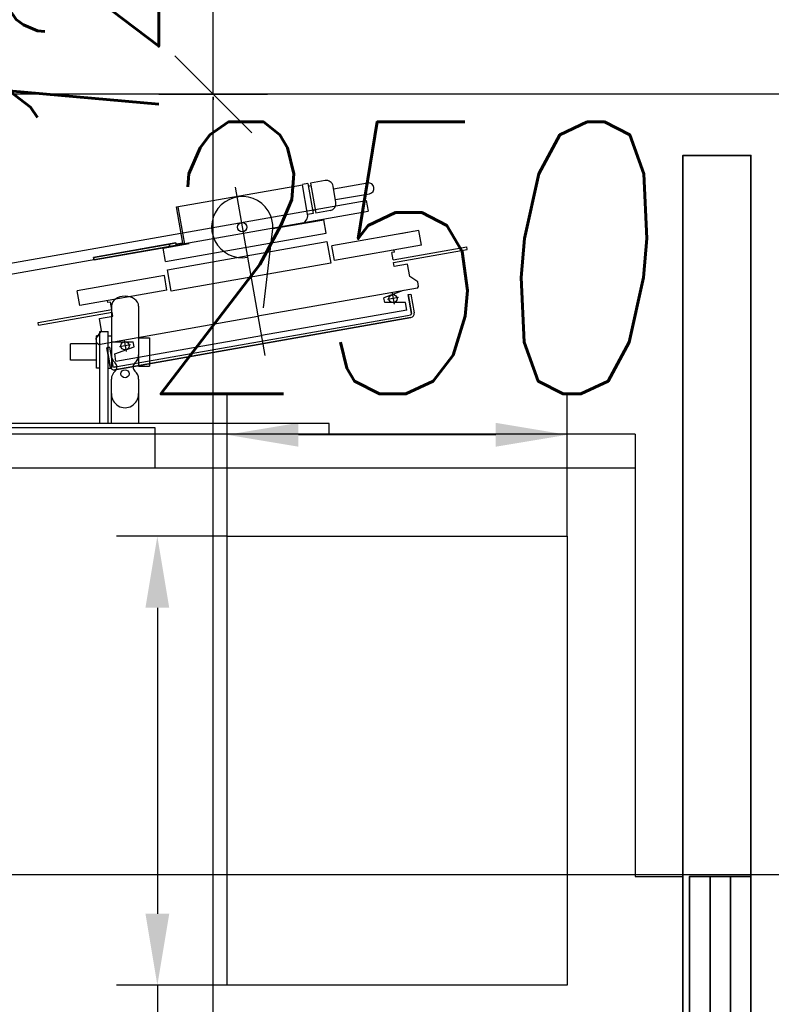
# Model space of a CAD drawing. Header units: millimetres. Extents: x 171 to 266814, y 44 to 350448.
# Tile 43 of 105: x 19200 to 19753, y 20866 to 21590. Entities that reach past the tile are written whole.
import ezdxf

# ---------------------------------------------------------------- set-up
doc = ezdxf.new("R2010")
doc.units = ezdxf.units.MM
doc.header["$LTSCALE"] = 100
doc.layers.add('DIM_COMP_AUX', color=7, linetype='Continuous', plot=False)
for name, color, linetype in [('KOTY 50', 7, 'Continuous'), ('NOVÁ TENKÁ', 240, 'Continuous'), ('OBRYSY', 7, 'Continuous')]:
    doc.layers.add(name, color=color, linetype=linetype)
doc.styles.add('CS-ROMANS', font='romans.shx', dxfattribs={"width": 0.75, "oblique": 5})
doc.styles.add('ROMANS', font='romans.shx', dxfattribs={"width": 0.75, "oblique": 5, "height": 200})
doc.dimstyles.new('A_KÓTA_50', dxfattribs={"dimtxt": 110, "dimasz": 2, "dimexe": 100, "dimexo": 1500, "dimgap": 40, "dimtad": 1, "dimrnd": 1, "dimdsep": 46, "dimtxsty": 'CS-ROMANS', "dimblk": 'KOT_CARA20', "dimcen": 45, "dimse1": 1, "dimse2": 1, "dimclrd": 256, "dimclre": 256, "dimclrt": 256, "dimadec": 0, "dimazin": 0, "dimtfac": 1, "dimtix": 1, "dimtmove": 2, "dimatfit": 3, "dimldrblk": 'OBLIQUE', "dimfxl": 100, "dimtolj": 1, "dimarcsym": 0})
doc.dimstyles.new('KONE_mm', dxfattribs={"dimscale": 15, "dimtxt": 3.5, "dimasz": 3.5, "dimexe": 2, "dimexo": 0, "dimgap": 2, "dimtad": 1, "dimdec": 0, "dimrnd": 0.01, "dimzin": 0, "dimdsep": 46, "dimtxsty": 'ROMANS', "dimsah": 1, "dimcen": 0, "dimclrd": 256, "dimclre": 256, "dimclrt": 256, "dimadec": 1, "dimazin": 3, "dimtfac": 1, "dimtdec": 0, "dimtmove": 0, "dimatfit": 3, "dimfxl": 1, "dimtolj": 1, "dimtzin": 0, "dimarcsym": 0})

# ---------------------------------------------------------------- blocks, each defined once
blk = doc.blocks.new('*D15')
at = {"layer": 'Defpoints', "color": 0, "transparency": 16777216}
for p in [(700, 505), (774.64, 505), (700, 255)]:
    blk.add_point(p, dxfattribs=at)
at = {"layer": 'DIM_COMP_AUX', "lineweight": -2, "transparency": 16777216}
for p, q in [((700, 505), (804.64, 505)), ((774.64, 307.5), (774.64, 452.5)), ((700, 255), (804.64, 255))]:
    blk.add_line(p, q, dxfattribs=at)
at = {"layer": 'DIM_COMP_AUX', "transparency": 16777216}
for points in [[(783.39, 452.5), (765.89, 452.5), (774.64, 505)], [(783.39, 307.5), (765.89, 307.5), (774.64, 255)]]:
    blk.add_solid(points, dxfattribs=at)
at = {"layer": 'DIM_COMP_AUX', "transparency": 16777216, "insert": (904.64, 380), "char_height": 200, "attachment_point": 5, "rotation": 270, "style": 'ROMANS'}
blk.add_mtext('\\A1;250', dxfattribs=at)
blk = doc.blocks.new('*D16')
at = {"layer": 'Defpoints', "color": 0, "transparency": 16777216}
for p in [(370, 556.23), (370, 505), (700, 505)]:
    blk.add_point(p, dxfattribs=at)
at = {"layer": 'DIM_COMP_AUX', "lineweight": -2, "transparency": 16777216}
for p, q in [((370, 505), (370, 586.23)), ((700, 505), (700, 586.23)), ((370, 556.23), (-134.88, 556.23)), ((647.5, 556.23), (422.5, 556.23))]:
    blk.add_line(p, q, dxfattribs=at)
at = {"layer": 'DIM_COMP_AUX', "transparency": 16777216}
for points in [[(422.5, 564.98), (422.5, 547.48), (370, 556.23)], [(647.5, 564.98), (647.5, 547.48), (700, 556.23)]]:
    blk.add_solid(points, dxfattribs=at)
at = {"layer": 'DIM_COMP_AUX', "transparency": 16777216, "insert": (91.31, 686.23), "char_height": 200, "attachment_point": 5, "style": 'ROMANS'}
blk.add_mtext('\\A1;330', dxfattribs=at)
blk = doc.blocks.new('KOT_CARA20')
for p, q in [((0, 20), (0, -20)), ((0, 0), (14.14, 14.14)), ((0, 0), (-14.14, -14.14))]:
    blk.add_line(p, q)
blk = doc.blocks.new('*D175')
at = {"layer": 'Defpoints', "color": 0, "transparency": 16777216}
for p in [(19857.56, 21191.69), (17757.56, 21150.32), (19857.56, 20961.85)]:
    blk.add_point(p, dxfattribs=at)
at = {"layer": 'KOTY 50', "lineweight": -2, "ltscale": 5, "transparency": 16777216}
blk.add_line((17759.56, 20961.85), (19855.56, 20961.85), dxfattribs=at)
at = {"layer": 'KOTY 50', "lineweight": -2, "transparency": 16777216, "xscale": 2, "yscale": 2, "zscale": 2, "rotation": 180}
blk.add_blockref('KOT_CARA20', (17757.56, 20961.85), dxfattribs=at)
at = {"layer": 'KOTY 50', "lineweight": -2, "transparency": 16777216, "xscale": 2, "yscale": 2, "zscale": 2}
blk.add_blockref('KOT_CARA20', (19857.56, 20961.85), dxfattribs=at)
at = {"layer": 'KOTY 50', "transparency": 16777216, "insert": (18807.56, 21056.85), "char_height": 110, "attachment_point": 5, "style": 'CS-ROMANS'}
blk.add_mtext('\\A1;2100', dxfattribs=at)
blk = doc.blocks.new('_OBLIQUE')
at = {"color": 0, "linetype": 'ByBlock', "ltscale": 15}
blk.add_line((-0.5, -0.5), (0.5, 0.5), dxfattribs=at)
blk = doc.blocks.new('*D313')
at = {"layer": 'Defpoints', "color": 0, "transparency": 16777216}
for p in [(19342.39, 21535.41), (19376.86, 21535.41), (19487.56, 19335.41)]:
    blk.add_point(p, dxfattribs=at)
at = {"layer": 'KOTY 50', "lineweight": -2, "ltscale": 5, "transparency": 16777216}
blk.add_line((19342.39, 19337.41), (19342.39, 21533.41), dxfattribs=at)
at = {"layer": 'KOTY 50', "lineweight": -2, "transparency": 16777216, "xscale": 2, "yscale": 2, "zscale": 2}
for p, rotation in [((19342.39, 21535.41), 90), ((19342.39, 19335.41), 270)]:
    blk.add_blockref('KOT_CARA20', p, dxfattribs=dict(at, rotation=rotation))
at = {"layer": 'KOTY 50', "transparency": 16777216, "insert": (19247.39, 20435.41), "char_height": 110, "attachment_point": 5, "rotation": 90, "style": 'CS-ROMANS'}
blk.add_mtext('\\A1;2200', dxfattribs=at)
blk = doc.blocks.new('*D314')
at = {"layer": 'Defpoints', "color": 0, "transparency": 16777216}
for p in [(19342.39, 21655.41), (19385.81, 21655.41), (19376.86, 21535.41)]:
    blk.add_point(p, dxfattribs=at)
at = {"layer": 'KOTY 50', "lineweight": -2, "ltscale": 5, "transparency": 16777216}
for p, q in [((19342.39, 21657.41), (19342.39, 21659.41)), ((19342.39, 21535.41), (19342.39, 21655.41)), ((19342.39, 21533.41), (19342.39, 21531.41))]:
    blk.add_line(p, q, dxfattribs=at)
at = {"layer": 'KOTY 50', "lineweight": -2, "transparency": 16777216, "xscale": 2, "yscale": 2, "zscale": 2}
for p, rotation in [((19342.39, 21655.41), 270), ((19342.39, 21535.41), 90)]:
    blk.add_blockref('KOT_CARA20', p, dxfattribs=dict(at, rotation=rotation))
at = {"layer": 'KOTY 50', "transparency": 16777216, "insert": (19247.39, 21595.41), "char_height": 110, "attachment_point": 5, "rotation": 90, "style": 'CS-ROMANS'}
blk.add_mtext('\\A1;120', dxfattribs=at)
blk = doc.blocks.new('10020_Elevator_0')
at = {"layer": 'NOVÁ TENKÁ'}
for p, q in [((775, 205), (775, 1880)), ((750, 205), (750, 1855)), ((750, 558), (750, 784)), ((780, 784), (780, 558)), ((783, 430), (783, 762.5)), ((895.18, 695.96), (946.89, 402.68)), ((887.3, 694.57), (939.02, 401.29)), ((829.5, 620), (841.5, 620)), ((829.5, 601), (829.5, 620)), ((841.5, 601), (841.5, 620)), ((823.5, 601), (847.5, 601)), ((823.5, 598.5), (823.5, 601)), ((847.5, 598.5), (847.5, 601)), ((783, 598.5), (850.5, 598.5)), ((850.5, 598.5), (850.5, 592.5)), ((783, 592.5), (850.5, 592.5)), ((783, 590), (815.56, 590)), ((823.5, 592.5), (823.5, 590)), ((833.44, 590), (823.5, 590)), ((829.5, 588.96), (829.5, 590)), ((844.5, 590), (833.44, 590)), ((847.5, 590), (844.5, 590)), ((847.5, 592.5), (847.5, 590)), ((869.25, 590), (847.5, 590)), ((815.56, 570), (783, 570)), ((832.97, 570), (824.99, 570)), ((824.99, 570), (824.99, 562)), ((829.5, 570), (829.5, 571.04)), ((844.5, 570), (833.44, 570)), ((846.01, 570), (844.5, 570)), ((869.25, 570), (846.01, 570)), ((846.01, 570), (846.01, 562)), ((780, 558), (750, 558)), ((846.01, 562), (824.99, 562)), ((775, 430), (783, 430)), ((946.89, 402.68), (939.02, 401.29))]:
    blk.add_line(p, q, dxfattribs=at)
at = {"layer": 'NOVÁ TENKÁ', "ltscale": 0.25}
for p, q in [((855.19, 643.6), (857.16, 643.95)), ((855.19, 643.6), (864.74, 589.44)), ((857.16, 643.95), (866.71, 589.78)), ((869.69, 613.16), (880.53, 615.07)), ((880.98, 549.14), (869.69, 613.16)), ((891.81, 551.05), (880.53, 615.07)), ((841.94, 600.65), (845.39, 601.26)), ((845.39, 601.26), (851.18, 597.2)), ((904.97, 603.13), (903, 602.78)), ((913.68, 542.22), (903, 602.78)), ((915.65, 542.56), (904.97, 603.13)), ((841.13, 599.49), (841.94, 600.65)), ((841.13, 599.49), (861.8, 482.3)), ((851.18, 597.2), (860.05, 598.76)), ((860.05, 598.76), (861.78, 588.91)), ((822.42, 587.56), (860.8, 369.92)), ((860.8, 369.92), (822.42, 587.56)), ((824.78, 585.69), (824.39, 587.91)), ((824.39, 587.91), (824.78, 585.69)), ((838.64, 593.46), (824.85, 591.03)), ((824.85, 591.03), (838.64, 593.46)), ((838.99, 591.5), (825.2, 589.06)), ((838.99, 591.5), (825.2, 589.06)), ((828.68, 586.63), (834.09, 587.59)), ((828.68, 586.63), (847.52, 479.78)), ((834.09, 587.59), (839.3, 573.27)), ((838.99, 591.5), (838.64, 593.46)), ((838.64, 593.46), (838.99, 591.5)), ((842.96, 589.15), (842.96, 573.92)), ((861.78, 588.91), (864.74, 589.44)), ((866.71, 589.78), (872.12, 590.74)), ((871.78, 592.71), (873.25, 592.97)), ((872.12, 590.74), (871.78, 592.71)), ((824.78, 585.69), (862.38, 372.48)), ((824.78, 585.69), (862.38, 372.48)), ((844.14, 580.73), (835.86, 579.27)), ((840.73, 575.86), (839.27, 584.14)), ((839.3, 573.27), (842.96, 573.92)), ((880.98, 549.14), (891.81, 551.05)), ((902.1, 550.33), (911.94, 552.06)), ((902.1, 550.33), (922.93, 432.15)), ((911.94, 552.06), (915.33, 532.86)), ((880.22, 545.96), (895.98, 548.74)), ((900.89, 428.77), (880.22, 545.96)), ((895.98, 548.74), (916.64, 431.55)), ((913.68, 542.22), (915.65, 542.56)), ((915.53, 537.47), (914.67, 542.39)), ((942.3, 541.17), (914.72, 536.31)), ((915.53, 537.47), (942.12, 542.16)), ((942.12, 542.16), (958.45, 449.58)), ((956.74, 499.04), (832.89, 477.2)), ((866.36, 372.93), (847.52, 479.78)), ((882.46, 365.1), (861.8, 482.3)), ((868.08, 478.33), (922.05, 471.96)), ((926.17, 471.37), (932.78, 433.89)), ((936.78, 445.76), (958.45, 449.58)), ((959.29, 445.67), (958.59, 449.61)), ((937.33, 441.8), (936.63, 445.74)), ((959.29, 445.67), (937.33, 441.8)), ((959.64, 443.7), (937.67, 439.83)), ((939.69, 440.18), (939.35, 442.15)), ((957.62, 443.34), (957.27, 445.31)), ((961.55, 432.87), (959.64, 443.7)), ((939.58, 428.99), (937.67, 439.83)), ((916.64, 431.55), (900.89, 428.77)), ((902.69, 426.04), (913.52, 427.95)), ((924.81, 363.94), (913.52, 427.95)), ((922.93, 432.15), (932.78, 433.89)), ((913.97, 362.03), (902.69, 426.04)), ((945.38, 424.94), (957.49, 427.07)), ((947.49, 425.31), (951.9, 400.3)), ((955.37, 426.7), (959.78, 401.69)), ((878.87, 383.76), (870.59, 382.3)), ((871.77, 389.11), (875.43, 389.76)), ((871.77, 373.88), (871.77, 389.11)), ((875.46, 378.89), (874, 387.17)), ((880.64, 375.45), (875.43, 389.76)), ((903.17, 382.97), (908.59, 383.93)), ((908.94, 381.96), (908.59, 383.93)), ((898.25, 382.1), (901.2, 382.63)), ((899.99, 372.26), (898.25, 382.1)), ((901.2, 382.63), (910.75, 328.46)), ((903.17, 382.97), (912.72, 328.81)), ((908.94, 381.96), (910.41, 382.22)), ((924.03, 368.37), (922.46, 377.24)), ((862.38, 372.48), (862.77, 370.26)), ((862.38, 372.48), (862.77, 370.26)), ((877.71, 371.88), (863.92, 369.45)), ((863.92, 369.45), (877.71, 371.88)), ((878.06, 369.91), (864.27, 367.48)), ((878.06, 369.91), (864.27, 367.48)), ((866.36, 372.93), (871.77, 373.88)), ((877.71, 371.88), (878.06, 369.91)), ((877.71, 371.88), (878.06, 369.91)), ((887.07, 364.9), (891.12, 370.69)), ((891.12, 370.69), (899.99, 372.26)), ((882.46, 365.1), (883.62, 364.29)), ((883.62, 364.29), (887.07, 364.9)), ((913.97, 362.03), (924.81, 363.94)), ((910.75, 328.46), (912.72, 328.81))]:
    blk.add_line(p, q, dxfattribs=at)
for points in [[(903, 602.78), (904.97, 603.13), (914.78, 547.49), (912.81, 547.14), (911.94, 552.06)], [(915.65, 542.56), (913.68, 542.22), (912.81, 547.14), (914.78, 547.49)]]:
    blk.add_lwpolyline(points, close=True, dxfattribs=at)
at = {"layer": 'NOVÁ TENKÁ', "linetype": 'Continuous'}
blk.add_lwpolyline([(700, 255), (370, 255), (370, 505), (700, 505)], close=True, dxfattribs=at)
at = {"layer": 'NOVÁ TENKÁ'}
blk.add_lwpolyline([(775, 205), (450, 205), (450, 170)], dxfattribs=at)
at = {"layer": 'NOVÁ TENKÁ', "lineweight": 35}
for points in [[(-1080, 170), (980, 170), (980, 120), (-1080, 120)], [(450, 120), (450, 165), (-50, 165), (-50, 120)]]:
    blk.add_lwpolyline(points, close=True, dxfattribs=at)
for points in [[(-50, 150), (450, 150)], [(-50, 135), (450, 135)]]:
    blk.add_lwpolyline(points, dxfattribs=at)
at = {"layer": 'NOVÁ TENKÁ'}
blk.add_circle((819.49, 580), 3, dxfattribs=at)
at = {"layer": 'NOVÁ TENKÁ', "ltscale": 0.25}
for centre, radius in [((840, 580), 3), ((927.29, 493.84), 3.4), ((874.73, 383.03), 3)]:
    blk.add_circle(centre, radius, dxfattribs=at)
at = {"layer": 'NOVÁ TENKÁ'}
for centre, radius, start, end in [((815.56, 582), 8, 41.81031, 90), ((824.5, 590), 4, 221.81031, 318.18969), ((833.44, 582), 8, 90, 138.18969), ((815.56, 578), 8, 270, 318.18969), ((824.5, 570), 4, 41.81031, 138.18969), ((833.44, 578), 8, 221.81031, 270)]:
    blk.add_arc(centre, radius, start, end, dxfattribs=at)
at = {"layer": 'NOVÁ TENKÁ', "ltscale": 0.25}
for centre, radius, start, end in [((825.37, 588.08), 3, 100, 190), ((825.37, 588.08), 3, 100, 190), ((825.37, 588.08), 1, 100, 190), ((825.37, 588.08), 1, 100, 190), ((927.29, 493.84), 22.5, 256.54231, 190), ((935.74, 451.67), 6, 190, 280), ((944.51, 429.86), 5, 190, 280), ((956.62, 432), 5, 280, 10), ((955.84, 401), 4, 190, 10), ((863.75, 370.44), 3, 190, 280), ((863.75, 370.44), 3, 190, 280), ((863.75, 370.44), 1, 190, 280), ((863.75, 370.44), 1, 190, 280)]:
    blk.add_arc(centre, radius, start, end, dxfattribs=at)
at = {"layer": 'NOVÁ TENKÁ'}
for centre, major_axis, ratio, start_param, end_param in [((804.87, 580), (-10.37, 0), 0.964205, 4.712389, 7.853982), ((869.25, 580), (0, 10), 0.72542, 3.141593, 6.283185)]:
    blk.add_ellipse(centre, major_axis=major_axis, ratio=ratio, start_param=start_param, end_param=end_param, dxfattribs=at)
at = {"layer": 'DIM_COMP_AUX'}
dim = blk.add_linear_dim(base=(370, 556.23), p1=(700, 505), p2=(370, 505), angle=180, dimstyle='KONE_mm', override={"dimdec": 0}, dxfattribs=at)
dim.commit()
dim.dimension.update_dxf_attribs({"geometry": '*D16', "text_midpoint": (91.31, 686.23)})
dim = blk.add_linear_dim(base=(774.64, 505), p1=(700, 255), p2=(700, 505), angle=90, dimstyle='KONE_mm', override={"dimdec": 0}, dxfattribs=at)
dim.commit()
dim.dimension.update_dxf_attribs({"geometry": '*D15', "text_midpoint": (774.64, 380), "dimtype": 128})

msp = doc.modelspace()

# ---------------------------------------------------------------- linework, layer by layer
at = {"layer": 'OBRYSY', "color": 253}
msp.add_line((19857.556, 21535.41), (17757.556, 21535.41), dxfattribs=at)

# ---------------------------------------------------------------- block references
at = {"color": 253, "rotation": 90}
msp.add_blockref('10020_Elevator_0', (19857.556, 20510.41), dxfattribs=at)

# ---------------------------------------------------------------- dimensions: what is measured, and where the dimension line sits
at = {"layer": 'KOTY 50', "color": 253, "ltscale": 5}
for base, p1, p2, picture, middle in [((19342.395, 21655.41), (19376.859, 21535.41), (19385.809, 21655.41), '*D314', (19247.395, 21595.41)), ((19342.395, 21535.41), (19487.556, 19335.41), (19376.859, 21535.41), '*D313', (19247.395, 20435.41))]:
    dim = msp.add_linear_dim(base=base, p1=p1, p2=p2, angle=90, dimstyle='A_KÓTA_50', dxfattribs=at)
    dim.commit()
    dim.dimension.update_dxf_attribs({"geometry": picture, "text_midpoint": middle})
dim = msp.add_linear_dim(base=(19857.556, 20961.851), p1=(17757.556, 21150.319), p2=(19857.556, 21191.691), dimstyle='A_KÓTA_50', dxfattribs=at)
dim.commit()
dim.dimension.update_dxf_attribs({"geometry": '*D175', "text_midpoint": (18807.556, 21056.851)})

doc.saveas('drawing.dxf')
